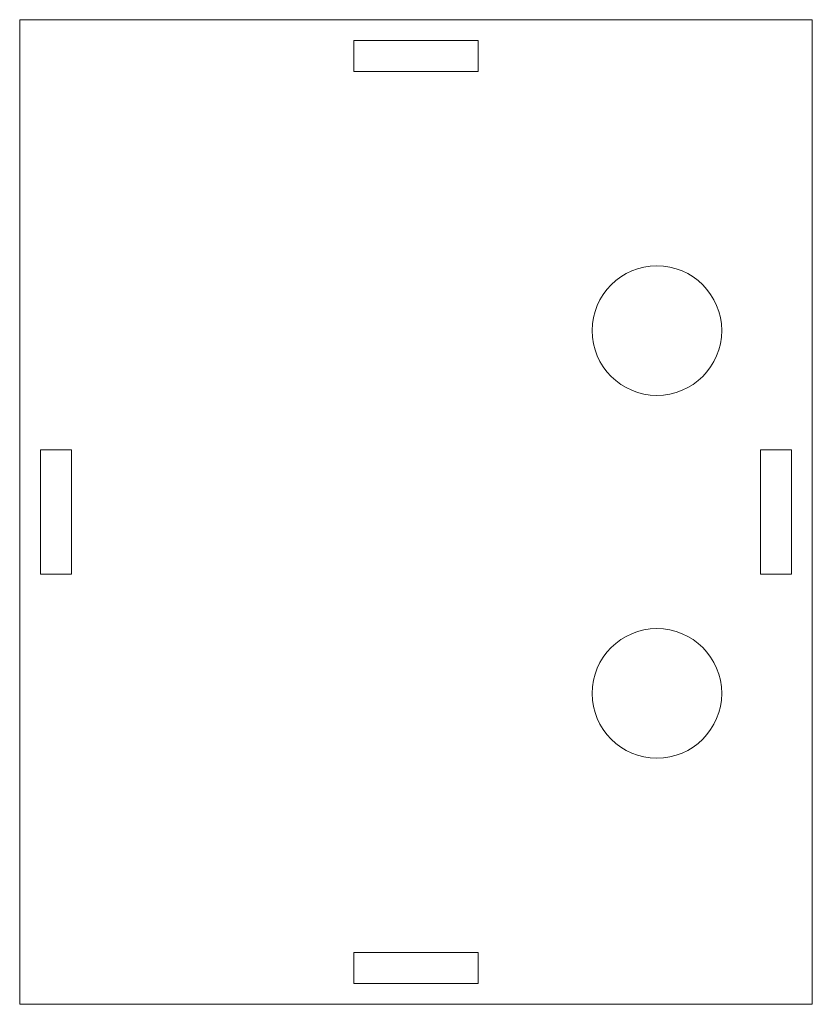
# Model space of a CAD drawing. Header units: inches. Extents: x -1.51 to 1.51, y -1.87 to 1.87.
import ezdxf

# ---------------------------------------------------------------- set-up
doc = ezdxf.new("R2010")
doc.units = ezdxf.units.IN
doc.header["$MEASUREMENT"] = 0

msp = doc.modelspace()

# ---------------------------------------------------------------- linework, layer by layer
at = {"color": 7, "linetype": 'Continuous', "lineweight": 15}
for p, q in [((-1.5059, 1.8701), (1.5059, 1.8701)), ((-1.5059, 1.8701), (-1.5059, -1.8701)), ((1.5059, 1.8701), (1.5059, -1.8701)), ((-0.2362, 1.7913), (0.2362, 1.7913)), ((-0.2362, 1.7913), (-0.2362, 1.6732)), ((0.2362, 1.7913), (0.2362, 1.6732)), ((-0.2362, 1.6732), (0.2362, 1.6732)), ((-1.4272, 0.2362), (-1.4272, -0.2362)), ((-1.4272, 0.2362), (-1.3091, 0.2362)), ((-1.3091, 0.2362), (-1.3091, -0.2362)), ((1.4272, 0.2362), (1.3091, 0.2362)), ((1.3091, 0.2362), (1.3091, -0.2362)), ((1.4272, -0.2362), (1.4272, 0.2362)), ((-1.4272, -0.2362), (-1.3091, -0.2362)), ((1.4272, -0.2362), (1.3091, -0.2362)), ((-0.2362, -1.7913), (-0.2362, -1.6732)), ((-0.2362, -1.6732), (0.2362, -1.6732)), ((0.2362, -1.7913), (0.2362, -1.6732)), ((-0.2362, -1.7913), (0.2362, -1.7913)), ((-1.5059, -1.8701), (1.5059, -1.8701))]:
    msp.add_line(p, q, dxfattribs=at)
for centre in [(0.9154, 0.689), (0.9154, -0.689)]:
    msp.add_circle(centre, 0.2461, dxfattribs=at)

doc.saveas('drawing.dxf')
